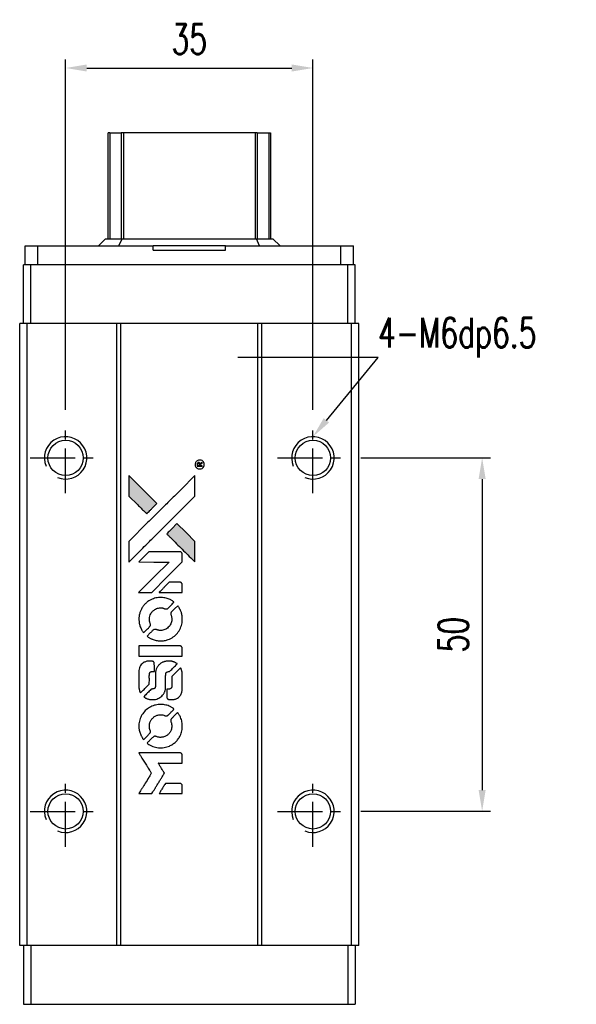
# Model space of a CAD drawing. Header units: millimetres. Extents: x 22 to 357, y 365 to 653.
# Tile 2 of 3: x 46 to 125, y 514 to 653. Entities that reach past the tile are written whole.
import ezdxf
from ezdxf import colors
from ezdxf.entities.mleader import LeaderData, LeaderLine
from ezdxf.math import Vec2, Vec3

# ---------------------------------------------------------------- set-up
doc = ezdxf.new("R2010")
doc.units = ezdxf.units.MM
doc.header["$PDSIZE"] = -1
doc.linetypes.add('CENTER', pattern=[10.16, 6.35, -1.27, 1.27, -1.27])
doc.layers.add('CL', color=1, linetype='CENTER')
doc.layers.add('DIM', color=4, linetype='Continuous')
doc.styles.add('CHN', font='SIMPLEX.shx', dxfattribs={"width": 0.7, "bigfont": 'CHINESET.shx'})
doc.styles.add('DIM-7', font='SIMPLEX.shx', dxfattribs={"width": 0.7, "bigfont": 'chineset.shx'})
doc.dimstyles.new('CNS', dxfattribs={"dimtxt": 3.5, "dimasz": 2.5, "dimexe": 1, "dimexo": 1.5, "dimgap": 0.09, "dimtad": 0, "dimdsep": 46, "dimtxsty": 'DIM-7', "dimcen": 0.09, "dimclrd": 1, "dimclre": 1, "dimclrt": 4, "dimadec": 0, "dimazin": 0, "dimtfac": 1, "dimtix": 1, "dimtmove": 2, "dimatfit": 3, "dimfxl": 1, "dimtvp": 0.971429, "dimtolj": 1, "dimarcsym": 0})

# ---------------------------------------------------------------- blocks, each defined once
blk = doc.blocks.new('*D65')
at = {"layer": 'DEFPOINTS', "color": 0}
for p in [(87.28, 646.25), (52.28, 596.09), (87.28, 596.09)]:
    blk.add_point(p, dxfattribs=at)
at = {"layer": 'DIM', "color": 7, "lineweight": -2}
for p, q in [((52.28, 597.89), (52.28, 647.45)), ((87.28, 597.89), (87.28, 647.45)), ((55.28, 646.25), (84.28, 646.25))]:
    blk.add_line(p, q, dxfattribs=at)
at = {"layer": 'DIM', "color": 7}
for points in [[(55.28, 646.75), (55.28, 645.75), (52.28, 646.25)], [(84.28, 646.75), (84.28, 645.75), (87.28, 646.25)]]:
    blk.add_solid(points, dxfattribs=at)
at = {"layer": 'DIM', "color": 7, "insert": (69.78, 650.33), "char_height": 4.2, "attachment_point": 5, "style": 'DIM-7'}
blk.add_mtext('\\A1;35', dxfattribs=at)
blk = doc.blocks.new('*D75')
at = {"layer": 'DEFPOINTS', "color": 0}
for p in [(92.28, 591.09), (92.28, 541.09), (111.23, 541.09)]:
    blk.add_point(p, dxfattribs=at)
at = {"layer": 'DIM', "color": 7, "lineweight": -2}
for p, q in [((94.08, 591.09), (112.43, 591.09)), ((111.23, 588.09), (111.23, 544.09)), ((94.08, 541.09), (112.43, 541.09))]:
    blk.add_line(p, q, dxfattribs=at)
at = {"layer": 'DIM', "color": 7}
for points in [[(110.73, 588.09), (111.73, 588.09), (111.23, 591.09)], [(110.73, 544.09), (111.73, 544.09), (111.23, 541.09)]]:
    blk.add_solid(points, dxfattribs=at)
at = {"layer": 'DIM', "color": 7, "insert": (107.15, 566.09), "char_height": 4.2, "attachment_point": 5, "rotation": 90, "style": 'DIM-7'}
blk.add_mtext('\\A1;50', dxfattribs=at)
blk = doc.blocks.new('MOSIONX logo(完整正式版)')
h = blk.add_hatch(color=22)
h.dxf.hatch_style = 1
h.paths.add_polyline_path([(61.23, 588.6), (61.23, 587.15), (61.23, 585.69), (62.49, 584.44, 0.000288), (62.98, 583.96, 0.000479), (63.39, 583.55, 0.000013), (63.76, 583.19, 0.197177), (63.76, 583.19, 0.197497), (63.77, 583.19, 0.00004), (63.98, 583.4, 0.000834), (64.22, 583.63, 0.000506), (64.49, 583.91), (65.21, 584.63), (63.22, 586.61)])
h.paths.add_polyline_path([(68.04, 581.79), (67.32, 581.07, 0.000476), (67.04, 580.79, 0.000789), (66.81, 580.56, 0.000035), (66.6, 580.34, 0.19758), (66.6, 580.34, 0.198396), (66.6, 580.33, 0.000019), (66.89, 580.05, 0.000582), (67.2, 579.73, 0.000351), (67.58, 579.35, 0.000108), (69.18, 577.76, 0.000692), (69.99, 576.95, 0.000077), (70.55, 576.4, 0.197527), (70.57, 576.39, 0.410181), (70.58, 576.4, 0.000493), (70.58, 576.7, 0.002424), (70.59, 577.11, 0.000529), (70.59, 577.82), (70.59, 579.24), (69.32, 580.52)])
at = {"color": 22}
for points in [[(70.64, 589.98, 0.082374), (70.72, 589.8, 0.083404), (70.86, 589.65, 0.082663), (71.05, 589.55, 0.07897), (71.25, 589.52, 0.084941), (71.48, 589.56, 0.08953), (71.68, 589.67, 0.090743), (71.83, 589.85, 0.090193), (71.91, 590.06, 0.10067), (71.89, 590.31, 0.099454), (71.79, 590.53, 0.097736), (71.6, 590.7, 0.09365), (71.37, 590.78, 0.07584), (71.18, 590.79, 0.068415), (71, 590.73, 0.068328), (70.84, 590.64, 0.075277), (70.72, 590.5, 0.059367), (70.66, 590.39, 0.048986), (70.63, 590.25, 0.048519), (70.62, 590.12, 0.055347)], [(71.27, 589.9), (71.63, 589.9), (71.63, 589.94), (71.63, 589.98), (71.48, 589.98), (71.33, 589.99), (71.32, 590.08), (71.32, 590.17), (71.41, 590.23, -0.003356), (71.46, 590.26, -0.002757), (71.5, 590.28, -0.002784), (71.54, 590.31, -0.007382), (71.57, 590.32, 0.019487), (71.61, 590.35, 0.098302), (71.62, 590.36, 0.116932), (71.63, 590.38, 0.032798), (71.63, 590.41), (71.63, 590.47), (71.56, 590.43, 0.005748), (71.53, 590.41, 0.002522), (71.49, 590.38, 0.002495), (71.44, 590.36, 0.00334), (71.4, 590.33), (71.31, 590.27), (71.29, 590.32, 0.066516), (71.25, 590.37, 0.085926), (71.21, 590.4, 0.082934), (71.16, 590.42, 0.05747), (71.09, 590.42, 0.023576), (71.06, 590.42, 0.043538), (71.03, 590.41, 0.050891), (71, 590.4, 0.049897), (70.98, 590.38, 0.067884), (70.94, 590.33, 0.077412), (70.92, 590.28, 0.049266), (70.91, 590.2, 0.012208), (70.9, 590.07), (70.9, 589.9)], [(71.02, 590.29, -0.120545), (71.05, 590.31, -0.09136), (71.1, 590.33, -0.087576), (71.15, 590.32, -0.098026), (71.19, 590.3, -0.079907), (71.21, 590.28, -0.087697), (71.22, 590.25, -0.041371), (71.23, 590.21, -0.005557), (71.23, 590.13), (71.23, 589.98), (71.11, 589.98), (70.99, 589.98), (70.99, 590.12, -0.007471), (70.99, 590.19, -0.035301), (70.99, 590.23, -0.060486), (71, 590.26, -0.063546)], [(62.49, 584.44, 0.000288), (62.98, 583.96, 0.000479), (63.39, 583.55, 0.000013), (63.76, 583.19, 0.197177), (63.76, 583.19, 0.197497), (63.77, 583.19, 0.00004), (63.98, 583.4, 0.000836), (64.22, 583.63, 0.000505), (64.49, 583.91), (65.21, 584.63), (63.22, 586.61), (61.23, 588.6), (61.23, 587.15), (61.23, 585.69)], [(62.98, 578.1, -0.000056), (63.85, 578.97, -0.000021), (65.08, 580.19, -0.000021), (66.41, 581.52, -0.000025), (67.66, 582.77), (70.59, 585.69), (70.58, 587.14), (70.58, 588.59), (68.62, 586.63, 0.000274), (67.67, 585.69, 0.000123), (66.43, 584.46, 0.000121), (65.12, 583.15, 0.000165), (63.94, 581.98), (61.23, 579.27), (61.23, 577.81), (61.23, 576.36)], [(67.58, 579.35, 0.000108), (69.18, 577.76, 0.000692), (69.99, 576.95, 0.000077), (70.55, 576.4, 0.197527), (70.57, 576.39, 0.410182), (70.58, 576.4, 0.000493), (70.58, 576.7, 0.002424), (70.59, 577.11, 0.000529), (70.59, 577.82), (70.59, 579.24), (69.32, 580.52), (68.04, 581.79), (67.32, 581.07, 0.000476), (67.04, 580.79, 0.000789), (66.81, 580.56, 0.000035), (66.6, 580.34, 0.19758), (66.6, 580.34, 0.198396), (66.6, 580.33, 0.000019), (66.89, 580.05, 0.000582), (67.2, 579.73, 0.000351)], [(63.55, 572.06), (64.48, 572.06), (66.63, 574.21), (68.79, 576.37), (68.78, 576.97, 0.0008), (68.78, 577.36, 0.010795), (68.78, 577.5, 0.030495), (68.77, 577.58, 0.080372), (68.75, 577.63, 0.03816), (68.71, 577.68, 0.041799), (68.68, 577.72, 0.042486), (68.63, 577.76, 0.042078), (68.58, 577.79, 0.099276), (68.51, 577.8, 0.003302), (68.21, 577.81, 0.002586), (67.68, 577.81, 0.000204), (66.29, 577.81), (64.06, 577.8), (63.34, 577.09), (62.63, 576.37), (64.77, 576.36), (66.92, 576.36), (64.8, 574.25, 0.000253), (63.98, 573.43, 0.000412), (63.29, 572.74, 0.000041), (62.67, 572.13, 0.041338), (62.65, 572.1), (62.62, 572.06)], [(67.16, 572.06), (68.79, 572.06), (68.78, 572.66), (68.78, 573.27), (68.74, 573.34, 0.03146), (68.71, 573.37, 0.026444), (68.69, 573.4, 0.026444), (68.65, 573.43, 0.031457), (68.62, 573.45), (68.55, 573.49), (67.75, 573.5), (66.94, 573.5), (66.24, 572.79, 0.000745), (65.97, 572.52, 0.001228), (65.75, 572.28, 0.000087), (65.54, 572.08, 0.195134), (65.54, 572.07, 0.412117), (65.54, 572.06, 0.000048), (66.02, 572.06, 0.00109), (66.54, 572.06, 0.000653)], [(62.67, 567.94, 0.023681), (62.7, 567.68, 0.022402), (62.77, 567.43, 0.021929), (62.85, 567.17, 0.020503), (62.97, 566.92, 0.013745), (63.04, 566.78, 0.009767), (63.13, 566.63, 0.009658), (63.22, 566.49, 0.027804), (63.29, 566.39), (63.32, 566.36), (63.77, 566.81, 0.002053), (63.99, 567.02, 0.006738), (64.13, 567.17, 0.007826), (64.22, 567.27, 0.063909), (64.26, 567.33, 0.061532), (64.29, 567.41, 0.068674), (64.29, 567.49, 0.052072), (64.28, 567.59, 0.019648), (64.24, 567.72, -0.018366), (64.19, 567.88, -0.0288), (64.15, 568.03, -0.029061), (64.14, 568.17, -0.019155), (64.14, 568.34, -0.053809), (64.19, 568.7, -0.058833), (64.32, 569.03, -0.058566), (64.52, 569.32, -0.052525), (64.8, 569.57, -0.044733), (65.02, 569.71, -0.040573), (65.28, 569.81, -0.041123), (65.55, 569.87, -0.04951), (65.81, 569.88, -0.017369), (65.93, 569.86, -0.024255), (66.04, 569.85, -0.023787), (66.14, 569.81, -0.015798), (66.26, 569.77, 0.010631), (66.34, 569.74, 0.033653), (66.39, 569.73, 0.037806), (66.44, 569.72, 0.016307), (66.5, 569.72, 0.068179), (66.63, 569.74, 0.095747), (66.74, 569.79, 0.033418), (66.88, 569.91, 0.002133), (67.26, 570.3, 0.001452), (67.47, 570.52, 0.012393), (67.56, 570.62, 0.020479), (67.61, 570.68, 0.344362), (67.61, 570.71, 0.074287), (67.56, 570.75, 0.005454), (67.39, 570.86, 0.008391), (67.22, 570.97, 0.017097), (67.08, 571.04, 0.027375), (66.79, 571.16, 0.02835), (66.49, 571.25, 0.027723), (66.17, 571.31, 0.023913), (65.84, 571.34, 0.027047), (65.44, 571.33, 0.031685), (65.06, 571.27, 0.032425), (64.7, 571.17, 0.031013), (64.35, 571.03, 0.037914), (63.94, 570.78, 0.040153), (63.58, 570.48, 0.039834), (63.27, 570.12, 0.036173), (63, 569.71, 0.040752), (62.83, 569.31, 0.035885), (62.71, 568.86, 0.035491), (62.65, 568.39, 0.037615)], [(63.92, 565.79, 0.018008), (64.05, 565.7, 0.009842), (64.22, 565.6, 0.009807), (64.39, 565.51, 0.015716), (64.54, 565.44, 0.048467), (65.09, 565.27, 0.045841), (65.67, 565.2, 0.046006), (66.26, 565.24, 0.049638), (66.81, 565.38, 0.064819), (67.52, 565.76, 0.06695), (68.11, 566.31, 0.066691), (68.53, 566.99, 0.063505), (68.77, 567.77, 0.03135), (68.79, 567.97, 0.010439), (68.79, 568.27, 0.010391), (68.79, 568.56, 0.032408), (68.77, 568.76, 0.015696), (68.72, 568.99, 0.018095), (68.66, 569.21, 0.018551), (68.58, 569.42, 0.018352), (68.49, 569.62, 0.015568), (68.42, 569.75, 0.009832), (68.33, 569.9, 0.009795), (68.24, 570.04, 0.023727), (68.17, 570.14), (68.14, 570.18), (67.69, 569.74, 0.001528), (67.44, 569.49, 0.010022), (67.31, 569.36, 0.019586), (67.24, 569.28, 0.061865), (67.2, 569.22, 0.055054), (67.17, 569.13, 0.061607), (67.17, 569.03, 0.048725), (67.18, 568.92, 0.020221), (67.22, 568.77, -0.017722), (67.27, 568.62, -0.02685), (67.3, 568.48, -0.02759), (67.31, 568.34, -0.020233), (67.31, 568.18, -0.04793), (67.27, 567.89, -0.048386), (67.17, 567.61, -0.047866), (67.02, 567.35, -0.044964), (66.81, 567.12, -0.04333), (66.57, 566.92, -0.050921), (66.32, 566.79, -0.051473), (66.04, 566.71, -0.0459), (65.74, 566.68, -0.019014), (65.59, 566.68, -0.024114), (65.46, 566.7, -0.025081), (65.33, 566.73, -0.023892), (65.21, 566.77, 0.008624), (65.11, 566.81, 0.026486), (65.04, 566.83, 0.035074), (64.98, 566.83, 0.02756), (64.92, 566.84, 0.087163), (64.82, 566.82, 0.073291), (64.72, 566.76, 0.028074), (64.58, 566.64, 0.002594), (64.26, 566.32), (63.8, 565.87)], [(65.71, 563.05), (68.78, 563.05), (68.78, 563.65), (68.78, 564.25), (68.74, 564.32, 0.071429), (68.7, 564.38, 0.054799), (68.64, 564.44, 0.053585), (68.57, 564.47, 0.060698), (68.49, 564.49, 0.033975), (68.37, 564.5, 0.000112), (66.81, 564.5, 0.000726), (65.28, 564.5, 0.001084), (63.95, 564.49), (62.65, 564.48), (62.65, 563.76), (62.65, 563.04)], [(62.66, 558.56, 0.018538), (62.67, 558.47, 0.010695), (62.69, 558.36, 0.01068), (62.72, 558.25, 0.017678), (62.74, 558.16, 0.013849), (62.78, 558.05, 0.011814), (62.83, 557.95, 0.004513), (62.87, 557.85, 0.290035), (62.89, 557.84, 0.196418), (62.9, 557.84, 0.000124), (63.08, 558.02, 0.001477), (63.28, 558.21, 0.000898), (63.51, 558.45), (64.12, 559.06), (64.13, 559.83, -0.001471), (64.13, 560.4, -0.028714), (64.14, 560.58, -0.097073), (64.18, 560.68, -0.084199), (64.24, 560.77, -0.042698), (64.3, 560.81, -0.053912), (64.36, 560.83, -0.051004), (64.42, 560.85, -0.032967), (64.5, 560.86, 0.00807), (64.54, 560.86, 0.003023), (64.59, 560.86, 0.002994), (64.65, 560.86, 0.003629), (64.71, 560.86), (64.84, 560.87), (64.84, 561.46, 0.001618), (64.84, 561.74, 0.005206), (64.83, 561.93, 0.00535), (64.83, 562.05, 0.060675), (64.82, 562.11, 0.048484), (64.81, 562.13, 0.02389), (64.79, 562.17, 0.022812), (64.76, 562.2, 0.02462), (64.74, 562.23, 0.061781), (64.66, 562.29, 0.080179), (64.58, 562.32, 0.048561), (64.47, 562.34, 0.010021), (64.27, 562.34, 0.016602), (63.99, 562.33, 0.031409), (63.77, 562.31, 0.036474), (63.59, 562.25, 0.03439), (63.4, 562.17, 0.065928), (63.11, 561.97, 0.069066), (62.89, 561.7, 0.065697), (62.74, 561.37, 0.051559), (62.66, 560.99, 0.020904), (62.65, 560.78, 0.000451), (62.65, 559.77, 0.000419), (62.65, 558.75, 0.022759)], [(63.45, 557.22, 0.023289), (63.6, 557.12, 0.026845), (63.75, 557.05, 0.026047), (63.91, 556.99, 0.019751), (64.08, 556.94, 0.013249), (64.19, 556.92, 0.025169), (64.27, 556.91, 0.016532), (64.37, 556.9, 0.002937), (64.57, 556.9, 0.003317), (64.74, 556.9, 0.011808), (64.85, 556.9, 0.01777), (64.93, 556.91, 0.021476), (65.01, 556.93, 0.04325), (65.33, 557.03, 0.045753), (65.63, 557.18, 0.04649), (65.89, 557.39, 0.047672), (66.11, 557.63, 0.025315), (66.17, 557.74, 0.015208), (66.24, 557.87, 0.01512), (66.31, 558.01, 0.022488), (66.35, 558.13, 0.027857), (66.4, 558.33, 0.034138), (66.43, 558.51, 0.014286), (66.44, 558.79, 0.00124), (66.44, 559.51, -0.00103), (66.44, 559.95, -0.002552), (66.44, 560.28, -0.001594), (66.45, 560.52, -0.047676), (66.46, 560.58, -0.085307), (66.5, 560.69, -0.097789), (66.57, 560.77, -0.085947), (66.68, 560.82, -0.051339), (66.82, 560.85, 0.014634), (66.87, 560.86, 0.015028), (66.92, 560.86, 0.014927), (66.96, 560.87, 0.059415), (66.98, 560.88, 0.070595), (67.04, 560.92, 0.00028), (67.55, 561.43, 0.000111), (68.08, 561.95, 0.200239), (68.09, 561.97, 0.268906), (68.08, 561.99, 0.001866), (67.95, 562.06, 0.007532), (67.83, 562.12, 0.017818), (67.73, 562.17, 0.013256), (67.63, 562.21, 0.011636), (67.52, 562.25, 0.011528), (67.41, 562.28, 0.012303), (67.3, 562.31, 0.0423), (67.12, 562.33, 0.013657), (66.86, 562.34, 0.013857), (66.6, 562.33, 0.037428), (66.42, 562.3, 0.014927), (66.29, 562.27, 0.0122), (66.16, 562.23, 0.012518), (66.04, 562.19, 0.023062), (65.95, 562.15, 0.065961), (65.6, 561.91, 0.06055), (65.32, 561.59, 0.059676), (65.11, 561.2, 0.060497), (65.01, 560.78, 0.025683), (65, 560.69, 0.001528), (65, 560.42, 0.002124), (65, 560.08, 0.001173), (65, 559.66, -0.000809), (64.99, 558.92, -0.017164), (64.99, 558.7, -0.063931), (64.96, 558.59, -0.108429), (64.91, 558.5, -0.052941), (64.86, 558.46, -0.063675), (64.8, 558.43, -0.050562), (64.72, 558.41, -0.020337), (64.61, 558.4, 0.009897), (64.54, 558.39, 0.016482), (64.49, 558.38, 0.019019), (64.44, 558.37, 0.06043), (64.41, 558.36, 0.076267), (64.35, 558.31, 0.00054), (63.87, 557.83, 0.000307), (63.39, 557.34, 0.142594), (63.37, 557.3, 0.232419), (63.37, 557.29, 0.022995), (63.39, 557.27, 0.024627), (63.42, 557.24, 0.015407)], [(66.63, 557.14, 0.065483), (66.66, 557.07, 0.053271), (66.71, 557, 0.052018), (66.78, 556.95, 0.0556), (66.86, 556.91, 0.036839), (66.91, 556.9, 0.026922), (66.96, 556.89, 0.016905), (67.04, 556.89, 0.004317), (67.17, 556.89, 0.016369), (67.43, 556.9, 0.029936), (67.65, 556.92, 0.03418), (67.84, 556.97, 0.031327), (68.02, 557.05, 0.046935), (68.25, 557.19, 0.054053), (68.44, 557.36, 0.053701), (68.58, 557.57, 0.045364), (68.69, 557.82, 0.032479), (68.75, 558.04, 0.03386), (68.77, 558.26, 0.013578), (68.78, 558.61, 0.001155), (68.78, 559.5, 0.000413), (68.78, 560.27, 0.005008), (68.77, 560.57, 0.013199), (68.76, 560.74, 0.033956), (68.75, 560.86, 0.013909), (68.72, 560.98, 0.010864), (68.68, 561.11, 0.010938), (68.63, 561.23, 0.028702), (68.6, 561.32), (68.56, 561.38), (67.94, 560.76), (67.31, 560.15), (67.31, 559.42, -0.001504), (67.31, 559.12, -0.00328), (67.31, 558.88, -0.001901), (67.3, 558.69, -0.061333), (67.3, 558.65, -0.063621), (67.27, 558.59, -0.048633), (67.23, 558.53, -0.046769), (67.17, 558.47, -0.047961), (67.11, 558.43, -0.02678), (67.05, 558.41, -0.050957), (67.01, 558.39, -0.029398), (66.94, 558.39, -0.00401), (66.81, 558.38), (66.6, 558.38), (66.6, 557.8, 0.001061), (66.6, 557.45, 0.009147), (66.6, 557.29, 0.020721), (66.61, 557.2, 0.051619)], [(62.66, 552.82, 0.024131), (62.71, 552.56, 0.022344), (62.77, 552.29, 0.021883), (62.86, 552.03, 0.020884), (62.98, 551.77, 0.010669), (63.06, 551.63, 0.010389), (63.14, 551.48, 0.010913), (63.22, 551.35, 0.022227), (63.29, 551.26), (63.32, 551.22), (63.78, 551.69, 0.002452), (63.96, 551.87, 0.003628), (64.11, 552.03, 0.001662), (64.24, 552.17, 0.070159), (64.26, 552.2, 0.047671), (64.27, 552.23, 0.018624), (64.28, 552.26, 0.017921), (64.29, 552.31, 0.018804), (64.29, 552.35, 0.018255), (64.29, 552.41, 0.041312), (64.29, 552.45, 0.037164), (64.28, 552.5, 0.012342), (64.25, 552.56, -0.015101), (64.19, 552.72, -0.035998), (64.16, 552.84, -0.033244), (64.15, 552.96, -0.011249), (64.15, 553.15, -0.004059), (64.15, 553.3, -0.019693), (64.15, 553.39, -0.027943), (64.16, 553.46, -0.014411), (64.18, 553.55, -0.033089), (64.25, 553.76, -0.033887), (64.35, 553.95, -0.034021), (64.47, 554.13, -0.033942), (64.62, 554.29, -0.02816), (64.79, 554.44, -0.035032), (64.96, 554.55, -0.035269), (65.14, 554.64, -0.029196), (65.35, 554.7, -0.037862), (65.59, 554.75, -0.043657), (65.82, 554.75, -0.043064), (66.05, 554.72, -0.035184), (66.28, 554.64, 0.033699), (66.4, 554.6, 0.052815), (66.5, 554.59, 0.059167), (66.59, 554.6, 0.058972), (66.68, 554.62, 0.059208), (66.75, 554.67, 0.021125), (66.84, 554.74, 0.008691), (66.98, 554.88, 0.000851), (67.32, 555.23, 0.001873), (67.49, 555.41, 0.013884), (67.57, 555.49, 0.022355), (67.61, 555.55, 0.341453), (67.61, 555.57, 0.073011), (67.56, 555.61, 0.004587), (67.4, 555.72, 0.00748), (67.23, 555.82, 0.016837), (67.1, 555.9, 0.028606), (66.78, 556.04, 0.031352), (66.46, 556.13, 0.031004), (66.12, 556.19, 0.0268), (65.76, 556.21, 0.026698), (65.38, 556.19, 0.03002), (65.02, 556.13, 0.030357), (64.67, 556.03, 0.028554), (64.33, 555.88, 0.062944), (63.7, 555.46, 0.062206), (63.19, 554.89, 0.062448), (62.84, 554.22, 0.064355), (62.66, 553.49, 0.017377), (62.65, 553.34, 0.008369), (62.65, 553.16, 0.008367), (62.65, 552.97, 0.01757)], [(63.91, 550.66, 0.064158), (64.62, 550.28, 0.06356), (65.41, 550.09, 0.064004), (66.21, 550.11, 0.066747), (66.97, 550.33, 0.04321), (67.45, 550.59, 0.044737), (67.87, 550.92, 0.044901), (68.22, 551.33, 0.044184), (68.49, 551.79, 0.026293), (68.64, 552.14, 0.033344), (68.74, 552.48, 0.033227), (68.79, 552.83, 0.025815), (68.8, 553.21, 0.023119), (68.77, 553.58, 0.031044), (68.71, 553.9, 0.031337), (68.61, 554.22, 0.024258), (68.47, 554.55, 0.015622), (68.4, 554.66, 0.008495), (68.32, 554.8, 0.008415), (68.23, 554.93, 0.020814), (68.17, 555.02), (68.13, 555.07), (67.69, 554.63, 0.002843), (67.36, 554.3, 0.033917), (67.24, 554.16, 0.087906), (67.19, 554.06, 0.073302), (67.17, 553.94, 0.022047), (67.17, 553.88, 0.026465), (67.18, 553.82, 0.022233), (67.19, 553.76, 0.009985), (67.22, 553.68, -0.039011), (67.29, 553.4, -0.044398), (67.31, 553.12, -0.045096), (67.28, 552.84, -0.04265), (67.21, 552.57, -0.071154), (67, 552.19, -0.068827), (66.68, 551.88, -0.068713), (66.3, 551.66, -0.070507), (65.87, 551.56, -0.028605), (65.69, 551.55, -0.031418), (65.51, 551.56, -0.031044), (65.34, 551.6, -0.02668), (65.16, 551.66, 0.038913), (65.05, 551.69, 0.043732), (64.95, 551.71, 0.047754), (64.85, 551.7, 0.075756), (64.77, 551.68, 0.07294), (64.73, 551.65, 0.003456), (64.61, 551.54, 0.005023), (64.46, 551.39, 0.002422), (64.26, 551.2, 0.000819), (64.09, 551.03, 0.001349), (63.94, 550.88, 0.0001), (63.81, 550.75, 0.205335), (63.81, 550.74, 0.219821), (63.81, 550.74, 0.002494), (63.84, 550.71, 0.007089), (63.87, 550.69, 0.004494)], [(63.56, 543.59), (64.49, 543.59), (64.64, 543.84, -0.000297), (64.74, 544, -0.000037), (64.95, 544.34, -0.000043), (65.19, 544.74, -0.000036), (65.46, 545.17, 0.000044), (65.72, 545.59, 0.000063), (65.94, 545.96, 0.000035), (66.14, 546.28, 0.0009), (66.19, 546.37), (66.27, 546.49), (66.16, 546.65, 0.001175), (66.11, 546.75, 0.000208), (66, 546.92, 0.000225), (65.87, 547.13, 0.000203), (65.74, 547.34, -0.000711), (65.61, 547.54, -0.001119), (65.5, 547.72, -0.000263), (65.41, 547.87, -0.04589), (65.4, 547.89, -0.519312), (65.41, 547.9, -0.001914), (65.66, 547.91, -0.003124), (66.07, 547.91, -0.000285), (67.09, 547.91), (68.79, 547.91), (68.79, 548.5, 0.001727), (68.78, 548.92, 0.025279), (68.78, 549.07, 0.073886), (68.75, 549.16, 0.07426), (68.71, 549.24, 0.03264), (68.69, 549.26, 0.01784), (68.66, 549.28, 0.017712), (68.63, 549.3, 0.026854), (68.61, 549.31), (68.55, 549.35), (65.59, 549.35), (62.63, 549.35), (62.65, 549.32, -0.004595), (62.67, 549.3, -0.00016), (62.72, 549.21, -0.000298), (62.79, 549.1, -0.000208), (62.86, 548.98, 0.000986), (63.08, 548.63, 0.00025), (63.44, 548.06, 0.000268), (63.82, 547.45, 0.000436), (64.15, 546.93, -0.002932), (64.25, 546.76, -0.004718), (64.34, 546.61, -0.001113), (64.42, 546.49, -0.227179), (64.42, 546.47, -0.045982), (64.41, 546.46, -0.000145), (64.3, 546.28, -0.000825), (64.18, 546.09, -0.000517), (64.04, 545.86, 0.000056), (63.56, 545.08, 0.000289), (63.29, 544.65, 0.000481), (63.09, 544.32, 0.000418), (62.88, 543.99), (62.64, 543.59)], [(67.16, 543.59), (68.79, 543.59), (68.79, 544.18, 0.000842), (68.79, 544.56, 0.010591), (68.78, 544.7, 0.028995), (68.77, 544.78, 0.069543), (68.76, 544.84, 0.051063), (68.72, 544.89, 0.039932), (68.68, 544.94, 0.039414), (68.63, 544.99, 0.045845), (68.57, 545.02, 0.094811), (68.52, 545.03, 0.007124), (68.36, 545.04, 0.004713), (68.08, 545.04, 0.000534), (67.46, 545.04), (66.41, 545.04), (66.31, 544.89, 0.000828), (66.04, 544.45, 0.000879), (65.78, 544.03, 0.000048), (65.53, 543.61, 0.137596), (65.52, 543.6, 0.413028), (65.53, 543.59, 0.000016), (66, 543.59, 0.000623), (66.53, 543.59, 0.000374)]]:
    blk.add_lwpolyline(points, format="xyb", close=True, dxfattribs=at)

msp = doc.modelspace()

# ---------------------------------------------------------------- linework, layer by layer
at = {"color": 7, "linetype": 'Continuous', "lineweight": 25}
for p, q in [((58.281, 622.087), (58.281, 637.087)), ((58.524, 637.087), (58.524, 622.087)), ((60.458, 637.087), (60.161, 637.087)), ((60.161, 637.087), (60.161, 622.087)), ((79.104, 637.087), (60.458, 637.087)), ((60.458, 637.087), (60.458, 622.087)), ((79.401, 637.087), (79.104, 637.087)), ((79.104, 637.087), (79.104, 622.087)), ((79.401, 637.087), (79.401, 622.087)), ((81.038, 637.087), (81.038, 622.087)), ((81.281, 637.087), (81.281, 622.087)), ((56.93, 621.087), (57.93, 622.087)), ((57.93, 622.087), (60.265, 622.087)), ((59.83, 621.087), (60.265, 622.087)), ((60.265, 622.087), (79.295, 622.087)), ((79.73, 621.087), (79.295, 622.087)), ((79.295, 622.087), (81.63, 622.087)), ((82.63, 621.087), (81.63, 622.087)), ((46.555, 618.387), (46.555, 621.087)), ((46.555, 621.087), (48.337, 621.087)), ((48.337, 618.387), (48.337, 621.087)), ((48.337, 621.087), (64.659, 621.087)), ((64.659, 620.487), (64.659, 621.087)), ((74.901, 621.087), (64.659, 621.087)), ((64.659, 620.487), (74.901, 620.487)), ((74.901, 620.487), (74.901, 621.087)), ((74.901, 621.087), (91.223, 621.087)), ((91.223, 618.387), (91.223, 621.087)), ((91.223, 621.087), (93.005, 621.087)), ((93.005, 618.387), (93.005, 621.087)), ((46.341, 610.087), (46.341, 618.387)), ((47.341, 618.387), (46.341, 618.387)), ((47.341, 610.087), (47.341, 618.387)), ((92.241, 618.387), (47.341, 618.387)), ((92.241, 610.087), (92.241, 618.387)), ((93.241, 618.387), (92.241, 618.387)), ((93.241, 610.087), (93.241, 618.387)), ((45.781, 522.087), (45.781, 610.087)), ((46.831, 610.087), (45.781, 610.087)), ((46.831, 522.087), (46.831, 610.087)), ((59.531, 610.087), (46.831, 610.087)), ((59.531, 522.087), (59.531, 610.087)), ((60.081, 610.087), (59.531, 610.087)), ((60.081, 522.087), (60.081, 610.087)), ((79.481, 610.087), (60.081, 610.087)), ((79.481, 522.087), (79.481, 610.087)), ((80.031, 610.087), (79.481, 610.087)), ((80.031, 522.087), (80.031, 610.087)), ((92.731, 610.087), (80.031, 610.087)), ((92.731, 522.087), (92.731, 610.087)), ((93.781, 610.087), (92.731, 610.087)), ((93.781, 522.087), (93.781, 610.087)), ((93.781, 522.087), (93.781, 610.087)), ((93.781, 610.087), (93.781, 610.087)), ((46.831, 522.087), (45.781, 522.087)), ((46.341, 522.087), (46.341, 513.787)), ((59.531, 522.087), (46.831, 522.087)), ((47.341, 522.087), (47.341, 513.787)), ((60.081, 522.087), (59.531, 522.087)), ((79.481, 522.087), (60.081, 522.087)), ((80.031, 522.087), (79.481, 522.087)), ((92.731, 522.087), (80.031, 522.087)), ((92.241, 522.087), (92.241, 513.787)), ((93.781, 522.087), (92.731, 522.087)), ((93.241, 522.087), (93.241, 513.787)), ((93.781, 522.087), (93.781, 522.087)), ((46.341, 513.787), (47.341, 513.787)), ((47.341, 513.787), (92.241, 513.787)), ((92.241, 513.787), (93.241, 513.787))]:
    msp.add_line(p, q, dxfattribs=at)
for centre in [(52.281, 591.087), (87.281, 591.087), (52.281, 541.087), (87.281, 541.087)]:
    msp.add_circle(centre, 2.5, dxfattribs=at)
for centre in [(52.281, 591.087), (87.281, 591.087), (52.281, 541.087), (87.281, 541.087)]:
    msp.add_arc(centre, 3, 247.5, 202.5)
for points, knots in [([(58.524, 637.087), (58.458, 637.087), (58.397, 637.087), (58.308, 637.087), (58.283, 637.087), (58.281, 637.087)], [0, 0, 0, 0, 0.5, 0.5, 1, 1, 1, 1]), ([(58.524, 637.087), (58.779, 637.087), (59.019, 637.087), (59.429, 637.087), (59.599, 637.087), (59.866, 637.087), (59.963, 637.087), (60.099, 637.087), (60.139, 637.087), (60.161, 637.087)], [0, 0, 0, 0, 0.25, 0.25, 0.5, 0.5, 0.75, 0.75, 1, 1, 1, 1]), ([(79.401, 637.087), (79.423, 637.087), (79.463, 637.087), (79.6, 637.087), (79.697, 637.087), (79.963, 637.087), (80.134, 637.087), (80.544, 637.087), (80.783, 637.087), (81.038, 637.087)], [0, 0, 0, 0, 0.25, 0.25, 0.5, 0.5, 0.75, 0.75, 1, 1, 1, 1]), ([(81.038, 637.087), (81.099, 637.087), (81.164, 637.087), (81.255, 637.087), (81.279, 637.087), (81.281, 637.087)], [0, 0, 0, 0, 0.5, 0.5, 1, 1, 1, 1])]:
    msp.add_open_spline(points, degree=3, knots=knots, dxfattribs=at)
at = {"layer": 'CL', "color": 0}
for p, q in [((52.281, 586.087), (52.281, 596.087)), ((87.281, 586.087), (87.281, 596.087)), ((47.281, 591.087), (57.281, 591.087)), ((82.281, 591.087), (92.281, 591.087)), ((52.281, 536.087), (52.281, 546.087)), ((87.281, 536.087), (87.281, 546.087)), ((47.281, 541.087), (57.281, 541.087)), ((82.281, 541.087), (92.281, 541.087))]:
    msp.add_line(p, q, dxfattribs=at)

# ---------------------------------------------------------------- block references
at = {"layer": 'DIM'}
msp.add_blockref('MOSIONX logo(完整正式版)', (0, 0), dxfattribs=at)

# ---------------------------------------------------------------- dimensions: what is measured, and where the dimension line sits
at = {"layer": 'DIM', "color": 0}
for base, p1, p2, angle, picture, middle in [((87.281, 646.249), (52.281, 596.087), (87.281, 596.087), 180, '*D65', (69.781, 650.329)), ((111.23, 541.087), (92.281, 591.087), (92.281, 541.087), 90, '*D75', (107.15, 566.087))]:
    dim = msp.add_linear_dim(base=base, p1=p1, p2=p2, angle=angle, dimstyle='CNS', override={"dimscale": 1.2, "dimclrd": 7, "dimclre": 7, "dimclrt": 7}, dxfattribs=at)
    dim.commit()
    dim.dimension.update_dxf_attribs({"geometry": picture, "text_midpoint": middle})

# ---------------------------------------------------------------- leaders
ml = msp.add_multileader_mtext('Standard', dxfattribs=at)
ml.set_content('4-M6dp6.5', style='CHN')
ml.set_leader_properties()
ml.build(insert=Vec2(0, 0))
ml.multileader.update_dxf_attribs({"text_left_attachment_type": 6, "text_right_attachment_type": 6, "dogleg_length": 0, "arrow_head_size": 3, "scale": 1.2})
ctx = ml.context
ctx.base_point, ctx.scale, ctx.char_height, ctx.arrow_head_size, ctx.landing_gap_size, ctx.plane_origin = Vec3(96.499, 605.297), 1.2, 4.2, 3, 0, Vec3(87.281, 598.087)
ctx.left_attachment, ctx.right_attachment = 6, 6
notes = []
notes.append((ctx, [(0, (1, 1, 0), (96.499, 605.297), (1, 0), 0, [(0, [(87.281, 594.087)], 0, [])])]))
ctx.mtext.insert, ctx.mtext.flow_direction = Vec3(96.499, 610.897), 5
for ctx, leaders in notes:
    for number, flags, end, landing, length, lines in leaders:
        leader = LeaderData()
        leader.index, (leader.has_last_leader_line, leader.has_dogleg_vector, leader.attachment_direction) = number, flags
        leader.last_leader_point, leader.dogleg_vector, leader.dogleg_length = Vec3(end), Vec3(landing), length
        for number, points, colour, breaks in lines:
            line = LeaderLine()
            line.index, line.vertices, line.color, line.breaks = number, Vec3.list(points), colors.encode_raw_color(colour), breaks
            leader.lines.append(line)
        ctx.leaders.append(leader)

doc.saveas('drawing.dxf')
